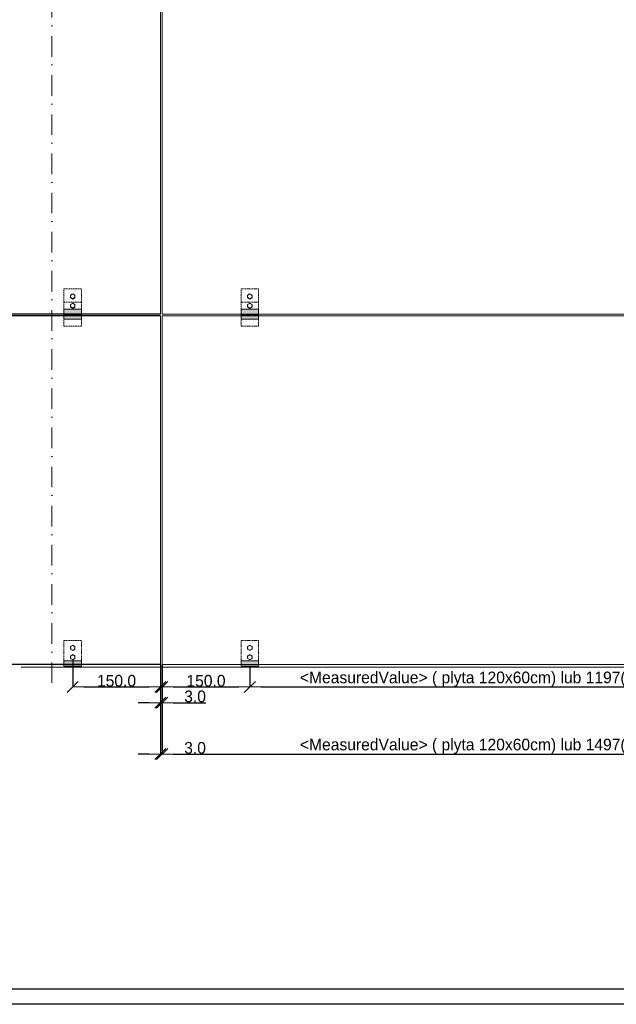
# Model space of a CAD drawing. Header units: millimetres. Extents: x -7814 to 55813, y 465 to 25965.
# Tile 2 of 112: x 2436 to 12648, y 465 to 17328. Entities that reach past the tile are written whole.
import ezdxf

# ---------------------------------------------------------------- set-up
doc = ezdxf.new("R2010")
doc.units = ezdxf.units.MM
doc.linetypes.add('Dot & Dashed', pattern=[670.277762, 352.777767, -176.388884, 0, -141.111112])
doc.linetypes.add('Hidden Line', pattern=[30, 20, -10])
for name, color, linetype, lineweight in [('2D Drafting - General2', 251, 'Continuous', 15), ('2D Drafting - General5', 161, 'Continuous', 25), ('2D Drafting - General62', 9, 'Continuous', 20)]:
    doc.layers.add(name, color=color, linetype=linetype, lineweight=lineweight)
doc.layers.add('Wymiarowanie', color=7, linetype='Continuous')
doc.styles.add('GENERATED_STYLE_2', font='GOTHIC.TTF')
doc.dimstyles.new('GENERATED_STYLE__5', dxfattribs={"dimtxt": 200, "dimasz": 190, "dimexe": 0.18, "dimexo": 0, "dimgap": 0.09, "dimtad": 1, "dimdec": 1, "dimlfac": 0.1, "dimzin": 0, "dimdsep": 46, "dimtxsty": 'GENERATED_STYLE_2', "dimblk": 'ARROWHEAD_6', "dimblk1": 'ARROWHEAD_6', "dimblk2": 'ARROWHEAD_6', "dimcen": 0.09, "dimclrd": 161, "dimclre": 161, "dimclrt": 161, "dimadec": 0, "dimazin": 0, "dimtfac": 1, "dimtdec": 4, "dimtmove": 0, "dimatfit": 3, "dimfxl": 0, "dimtolj": 1, "dimtzin": 0, "dimarcsym": 0})
doc.dimstyles.new('GENERATED_STYLE__6', dxfattribs={"dimtxt": 200, "dimasz": 190, "dimexe": 0.18, "dimexo": 0, "dimgap": 0.09, "dimtad": 1, "dimtih": 1, "dimtoh": 1, "dimdec": 1, "dimlfac": 0.1, "dimzin": 0, "dimdsep": 46, "dimtxsty": 'GENERATED_STYLE_2', "dimblk": 'ARROWHEAD_6', "dimblk1": 'ARROWHEAD_6', "dimblk2": 'ARROWHEAD_6', "dimcen": 0.09, "dimclrd": 161, "dimclre": 161, "dimclrt": 161, "dimadec": 0, "dimazin": 0, "dimtfac": 1, "dimtdec": 4, "dimtmove": 0, "dimatfit": 3, "dimfxl": 0, "dimtolj": 1, "dimtzin": 0, "dimarcsym": 0})
doc.dimstyles.new('GENERATED_STYLE__9', dxfattribs={"dimtxt": 200, "dimasz": 190, "dimexe": 0.18, "dimexo": 0, "dimgap": 0.09, "dimtad": 1, "dimtih": 1, "dimtoh": 1, "dimdec": 1, "dimlfac": 0.1, "dimzin": 0, "dimdsep": 46, "dimtxsty": 'GENERATED_STYLE_2', "dimblk": 'ARROWHEAD_6', "dimblk1": 'ARROWHEAD_6', "dimblk2": 'ARROWHEAD_6', "dimcen": 0.09, "dimclrd": 161, "dimclre": 161, "dimclrt": 161, "dimadec": 0, "dimazin": 0, "dimtfac": 1, "dimtdec": 4, "dimtmove": 2, "dimatfit": 3, "dimfxl": 0, "dimtolj": 1, "dimtzin": 0, "dimarcsym": 0})

# ---------------------------------------------------------------- blocks, each defined once
blk = doc.blocks.new('ARROWHEAD_6')
at = {"color": 0, "linetype": 'Continuous', "lineweight": 0}
for p, q in [((0, 0), (-1, 0)), ((-0.5, -0.5), (0.5, 0.5))]:
    blk.add_line(p, q, dxfattribs=at)
blk = doc.blocks.new('*D121')
at = {"layer": 'Defpoints', "color": 0, "linetype": 'Continuous'}
for p in [(3344, 6348), (4844, 6286), (4844, 5900)]:
    blk.add_point(p, dxfattribs=at)
at = {"layer": 'Wymiarowanie', "color": 161, "linetype": 'Continuous', "lineweight": -2}
for p, q in [((3344, 6348), (3344, 5899)), ((4844, 6286), (4844, 5899)), ((3534, 5900), (4654, 5900))]:
    blk.add_line(p, q, dxfattribs=at)
at = {"layer": 'Wymiarowanie', "color": 161, "linetype": 'Continuous', "lineweight": -2, "xscale": 190, "yscale": 190, "zscale": 190, "rotation": 180}
blk.add_blockref('ARROWHEAD_6', (3344, 5900), dxfattribs=at)
at = {"layer": 'Wymiarowanie', "color": 161, "linetype": 'Continuous', "lineweight": -2, "xscale": 190, "yscale": 190, "zscale": 190}
blk.add_blockref('ARROWHEAD_6', (4844, 5900), dxfattribs=at)
at = {"layer": 'Wymiarowanie', "color": 161, "linetype": 'Continuous', "lineweight": 25, "insert": (4094, 6005), "char_height": 200, "attachment_point": 5, "style": 'GENERATED_STYLE_2'}
blk.add_mtext('\\A1;150.0', dxfattribs=at)
blk = doc.blocks.new('*D122')
at = {"layer": 'Defpoints', "color": 0, "linetype": 'Continuous'}
for p in [(4844, 6286), (4875, 6286), (4875, 5631)]:
    blk.add_point(p, dxfattribs=at)
at = {"layer": 'Wymiarowanie', "color": 161, "linetype": 'Continuous', "lineweight": -2}
for p, q in [((4844, 6286), (4844, 5631)), ((4875, 6286), (4875, 5631)), ((4654, 5631), (4464, 5631)), ((4844, 5631), (4875, 5631)), ((5065, 5631), (5622, 5631))]:
    blk.add_line(p, q, dxfattribs=at)
at = {"layer": 'Wymiarowanie', "color": 161, "linetype": 'Continuous', "lineweight": -2, "xscale": 190, "yscale": 190, "zscale": 190}
blk.add_blockref('ARROWHEAD_6', (4844, 5631), dxfattribs=at)
at = {"layer": 'Wymiarowanie', "color": 161, "linetype": 'Continuous', "lineweight": -2, "xscale": 190, "yscale": 190, "zscale": 190, "rotation": 180}
blk.add_blockref('ARROWHEAD_6', (4875, 5631), dxfattribs=at)
at = {"layer": 'Wymiarowanie', "color": 161, "linetype": 'Continuous', "lineweight": 25, "insert": (5438, 5737), "char_height": 200, "attachment_point": 5, "style": 'GENERATED_STYLE_2'}
blk.add_mtext('\\A1;3.0', dxfattribs=at)
blk = doc.blocks.new('*D123')
at = {"layer": 'Defpoints', "color": 0, "linetype": 'Continuous'}
for p in [(4875, 6286), (6375, 6258), (6375, 5900)]:
    blk.add_point(p, dxfattribs=at)
at = {"layer": 'Wymiarowanie', "color": 161, "linetype": 'Continuous', "lineweight": -2}
for p, q in [((4875, 6286), (4875, 5899)), ((6375, 6258), (6375, 5899)), ((5065, 5900), (6185, 5900))]:
    blk.add_line(p, q, dxfattribs=at)
at = {"layer": 'Wymiarowanie', "color": 161, "linetype": 'Continuous', "lineweight": -2, "xscale": 190, "yscale": 190, "zscale": 190, "rotation": 180}
blk.add_blockref('ARROWHEAD_6', (4875, 5900), dxfattribs=at)
at = {"layer": 'Wymiarowanie', "color": 161, "linetype": 'Continuous', "lineweight": -2, "xscale": 190, "yscale": 190, "zscale": 190}
blk.add_blockref('ARROWHEAD_6', (6375, 5900), dxfattribs=at)
at = {"layer": 'Wymiarowanie', "color": 161, "linetype": 'Continuous', "lineweight": 25, "insert": (5625, 6005), "char_height": 200, "attachment_point": 5, "style": 'GENERATED_STYLE_2'}
blk.add_mtext('\\A1;150.0', dxfattribs=at)
blk = doc.blocks.new('*D124')
at = {"layer": 'Defpoints', "color": 0, "linetype": 'Continuous'}
for p in [(6375, 6258), (15345, 6283), (15345, 5900)]:
    blk.add_point(p, dxfattribs=at)
at = {"layer": 'Wymiarowanie', "color": 161, "linetype": 'Continuous', "lineweight": -2}
for p, q in [((6375, 6258), (6375, 5899)), ((15345, 6283), (15345, 5899)), ((6565, 5900), (15155, 5900))]:
    blk.add_line(p, q, dxfattribs=at)
at = {"layer": 'Wymiarowanie', "color": 161, "linetype": 'Continuous', "lineweight": -2, "xscale": 190, "yscale": 190, "zscale": 190, "rotation": 180}
blk.add_blockref('ARROWHEAD_6', (6375, 5900), dxfattribs=at)
at = {"layer": 'Wymiarowanie', "color": 161, "linetype": 'Continuous', "lineweight": -2, "xscale": 190, "yscale": 190, "zscale": 190}
blk.add_blockref('ARROWHEAD_6', (15345, 5900), dxfattribs=at)
at = {"layer": 'Wymiarowanie', "color": 161, "linetype": 'Continuous', "lineweight": 25, "insert": (10860, 6033), "char_height": 200, "attachment_point": 5, "style": 'GENERATED_STYLE_2'}
blk.add_mtext('\\A1;<MeasuredValue> ( plyta 120x60cm) lub 1197( plyta 150x60)  ', dxfattribs=at)
blk = doc.blocks.new('*D127')
at = {"layer": 'Defpoints', "color": 0, "linetype": 'Continuous'}
for p in [(4844, 6286), (4875, 6286), (4875, 4751)]:
    blk.add_point(p, dxfattribs=at)
at = {"layer": 'Wymiarowanie', "color": 161, "linetype": 'Continuous', "lineweight": -2}
for p, q in [((4844, 6286), (4844, 4750)), ((4875, 6286), (4875, 4750)), ((4654, 4751), (4464, 4751)), ((4844, 4751), (4875, 4751)), ((5065, 4751), (5622, 4751))]:
    blk.add_line(p, q, dxfattribs=at)
at = {"layer": 'Wymiarowanie', "color": 161, "linetype": 'Continuous', "lineweight": -2, "xscale": 190, "yscale": 190, "zscale": 190}
blk.add_blockref('ARROWHEAD_6', (4844, 4751), dxfattribs=at)
at = {"layer": 'Wymiarowanie', "color": 161, "linetype": 'Continuous', "lineweight": -2, "xscale": 190, "yscale": 190, "zscale": 190, "rotation": 180}
blk.add_blockref('ARROWHEAD_6', (4875, 4751), dxfattribs=at)
at = {"layer": 'Wymiarowanie', "color": 161, "linetype": 'Continuous', "lineweight": 25, "insert": (5438, 4856), "char_height": 200, "attachment_point": 5, "style": 'GENERATED_STYLE_2'}
blk.add_mtext('\\A1;3.0', dxfattribs=at)
blk = doc.blocks.new('*D128')
at = {"layer": 'Defpoints', "color": 0, "linetype": 'Continuous'}
for p in [(4875, 6286), (16845, 6286), (16845, 4751)]:
    blk.add_point(p, dxfattribs=at)
at = {"layer": 'Wymiarowanie', "color": 161, "linetype": 'Continuous', "lineweight": -2}
for p, q in [((4875, 6286), (4875, 4750)), ((16845, 6286), (16845, 4750)), ((5065, 4751), (16655, 4751))]:
    blk.add_line(p, q, dxfattribs=at)
at = {"layer": 'Wymiarowanie', "color": 161, "linetype": 'Continuous', "lineweight": -2, "xscale": 190, "yscale": 190, "zscale": 190, "rotation": 180}
blk.add_blockref('ARROWHEAD_6', (4875, 4751), dxfattribs=at)
at = {"layer": 'Wymiarowanie', "color": 161, "linetype": 'Continuous', "lineweight": -2, "xscale": 190, "yscale": 190, "zscale": 190}
blk.add_blockref('ARROWHEAD_6', (16845, 4751), dxfattribs=at)
at = {"layer": 'Wymiarowanie', "color": 161, "linetype": 'Continuous', "lineweight": 25, "insert": (10860, 4884), "char_height": 200, "attachment_point": 5, "style": 'GENERATED_STYLE_2'}
blk.add_mtext('\\A1;<MeasuredValue> ( plyta 120x60cm) lub 1497( plyta 150x60) ', dxfattribs=at)
blk = doc.blocks.new('*D136')
at = {"layer": 'Defpoints', "color": 0, "linetype": 'Continuous'}
for p in [(2200, 12256), (4844, 12256), (4844, 6286)]:
    blk.add_point(p, dxfattribs=at)
at = {"layer": 'Wymiarowanie', "color": 161, "linetype": 'Continuous', "lineweight": -2}
for p, q in [((4844, 12256), (2200, 12256)), ((2200, 6476), (2200, 12066)), ((4844, 6286), (2200, 6286))]:
    blk.add_line(p, q, dxfattribs=at)
at = {"layer": 'Wymiarowanie', "color": 161, "linetype": 'Continuous', "lineweight": -2, "xscale": 190, "yscale": 190, "zscale": 190}
for p, rotation in [((2200, 12256), 90), ((2200, 6286), 270)]:
    blk.add_blockref('ARROWHEAD_6', p, dxfattribs=dict(at, rotation=rotation))
at = {"layer": 'Wymiarowanie', "color": 161, "linetype": 'Continuous', "lineweight": 25, "insert": (2095, 9271), "char_height": 200, "attachment_point": 5, "rotation": 90, "style": 'GENERATED_STYLE_2'}
blk.add_mtext('\\A1;597.0', dxfattribs=at)
blk = doc.blocks.new('*D137')
at = {"layer": 'Defpoints', "color": 0, "linetype": 'Continuous'}
for p in [(2200, 12286), (4844, 12286), (4844, 12256)]:
    blk.add_point(p, dxfattribs=at)
at = {"layer": 'Wymiarowanie', "color": 161, "linetype": 'Continuous', "lineweight": -2}
for p, q in [((2200, 12476), (2200, 13033)), ((4844, 12286), (2200, 12286)), ((2200, 12256), (2200, 12286)), ((4844, 12256), (2200, 12256)), ((2200, 12066), (2200, 11876))]:
    blk.add_line(p, q, dxfattribs=at)
at = {"layer": 'Wymiarowanie', "color": 161, "linetype": 'Continuous', "lineweight": -2, "xscale": 190, "yscale": 190, "zscale": 190}
for p, rotation in [((2200, 12286), 270), ((2200, 12256), 90)]:
    blk.add_blockref('ARROWHEAD_6', p, dxfattribs=dict(at, rotation=rotation))
at = {"layer": 'Wymiarowanie', "color": 161, "linetype": 'Continuous', "lineweight": 25, "insert": (2095, 12850), "char_height": 200, "attachment_point": 5, "rotation": 90, "style": 'GENERATED_STYLE_2'}
blk.add_mtext('\\A1;3.0', dxfattribs=at)
blk = doc.blocks.new('*D138')
at = {"layer": 'Defpoints', "color": 0, "linetype": 'Continuous'}
for p in [(2200, 18256), (4844, 18256), (4844, 12286)]:
    blk.add_point(p, dxfattribs=at)
at = {"layer": 'Wymiarowanie', "color": 161, "linetype": 'Continuous', "lineweight": -2}
for p, q in [((4844, 18256), (2200, 18256)), ((2200, 12476), (2200, 18066)), ((4844, 12286), (2200, 12286))]:
    blk.add_line(p, q, dxfattribs=at)
at = {"layer": 'Wymiarowanie', "color": 161, "linetype": 'Continuous', "lineweight": -2, "xscale": 190, "yscale": 190, "zscale": 190}
for p, rotation in [((2200, 18256), 90), ((2200, 12286), 270)]:
    blk.add_blockref('ARROWHEAD_6', p, dxfattribs=dict(at, rotation=rotation))
at = {"layer": 'Wymiarowanie', "color": 161, "linetype": 'Continuous', "lineweight": 25, "insert": (2095, 15271), "char_height": 200, "attachment_point": 5, "rotation": 90, "style": 'GENERATED_STYLE_2'}
blk.add_mtext('\\A1;597.0', dxfattribs=at)

msp = doc.modelspace()

# ---------------------------------------------------------------- hatches: boundary and pattern name
at = {"layer": '2D Drafting - General62', "linetype": 'Continuous'}
for points in [[(3494.36, 12278.21), (3194.36, 12278.21), (3194.36, 12368.21), (3494.36, 12368.21)], [(6224.52, 12278.21), (6524.52, 12278.21), (6524.52, 12368.21), (6224.52, 12368.21)], [(3494.36, 12198.21), (3194.36, 12198.21), (3194.36, 12278.21), (3494.36, 12278.21)], [(6224.52, 12198.21), (6524.52, 12198.21), (6524.52, 12278.21), (6224.52, 12278.21)], [(3494.36, 6258.21), (3194.36, 6258.21), (3194.36, 6348.21), (3494.36, 6348.21)], [(6224.52, 6258.21), (6524.52, 6258.21), (6524.52, 6348.21), (6224.52, 6348.21)]]:
    msp.add_hatch(color=256, dxfattribs=at).paths.add_polyline_path(points, flags=0)

# ---------------------------------------------------------------- linework, layer by layer
at = {"layer": '2D Drafting - General2', "linetype": 'Dot & Dashed'}
msp.add_line((2987.96, 5967.9), (2987.96, 22848.18), dxfattribs=at)
at = {"layer": '2D Drafting - General2', "linetype": 'Continuous'}
for p, q in [((4844.36, 18256.08), (4844.36, 12286.08)), ((4874.52, 18256.08), (4874.52, 12286.08)), ((3306.19, 12612.59), (3344.36, 12635.59)), ((3306.19, 12612.59), (3306.19, 12566.59)), ((3306.19, 12566.59), (3344.36, 12543.59)), ((3382.52, 12612.59), (3344.36, 12635.59)), ((3382.52, 12566.59), (3344.36, 12543.59)), ((3382.52, 12612.59), (3382.52, 12566.59)), ((6336.35, 12612.59), (6374.52, 12635.59)), ((6336.35, 12612.59), (6336.35, 12566.59)), ((6336.35, 12566.59), (6374.52, 12543.59)), ((6412.68, 12612.59), (6374.52, 12635.59)), ((6412.68, 12566.59), (6374.52, 12543.59)), ((6412.68, 12612.59), (6412.68, 12566.59)), ((3194.36, 12368.21), (3494.36, 12368.21)), ((3194.36, 12198.21), (3194.36, 12368.21)), ((3306.19, 12452.1), (3344.36, 12475.1)), ((3306.19, 12452.1), (3306.19, 12406.1)), ((3306.19, 12406.1), (3344.36, 12383.1)), ((3382.52, 12452.1), (3344.36, 12475.1)), ((3382.52, 12406.1), (3344.36, 12383.1)), ((3382.52, 12452.1), (3382.52, 12406.1)), ((3494.36, 12368.21), (3494.36, 12198.21)), ((6224.52, 12368.21), (6224.52, 12198.21)), ((6524.52, 12368.21), (6224.52, 12368.21)), ((6336.35, 12452.1), (6374.52, 12475.1)), ((6336.35, 12452.1), (6336.35, 12406.1)), ((6336.35, 12406.1), (6374.52, 12383.1)), ((6412.68, 12452.1), (6374.52, 12475.1)), ((6412.68, 12406.1), (6374.52, 12383.1)), ((6412.68, 12452.1), (6412.68, 12406.1)), ((6524.52, 12198.21), (6524.52, 12368.21)), ((2987.96, 12286.08), (4844.36, 12286.08)), ((4844.36, 12256.08), (2987.96, 12256.08)), ((3194.36, 12278.21), (3494.36, 12278.21)), ((3194.36, 12198.21), (3494.36, 12198.21)), ((4844.36, 12256.08), (4844.36, 6286.08)), ((16844.52, 12286.08), (4874.52, 12286.08)), ((4874.52, 12256.08), (16844.52, 12256.08)), ((4874.52, 12256.08), (4874.52, 6286.08)), ((6524.52, 12278.21), (6224.52, 12278.21)), ((6524.52, 12198.21), (6224.52, 12198.21)), ((3306.19, 6592.59), (3344.36, 6615.59)), ((3306.19, 6592.59), (3306.19, 6546.59)), ((3382.52, 6592.59), (3344.36, 6615.59)), ((3382.52, 6592.59), (3382.52, 6546.59)), ((6336.35, 6592.59), (6374.52, 6615.59)), ((6336.35, 6592.59), (6336.35, 6546.59)), ((6412.68, 6592.59), (6374.52, 6615.59)), ((6412.68, 6592.59), (6412.68, 6546.59)), ((3306.19, 6546.59), (3344.36, 6523.59)), ((3306.19, 6432.1), (3344.36, 6455.1)), ((3306.19, 6432.1), (3306.19, 6386.1)), ((3382.52, 6546.59), (3344.36, 6523.59)), ((3382.52, 6432.1), (3344.36, 6455.1)), ((3382.52, 6432.1), (3382.52, 6386.1)), ((6336.35, 6546.59), (6374.52, 6523.59)), ((6336.35, 6432.1), (6374.52, 6455.1)), ((6336.35, 6432.1), (6336.35, 6386.1)), ((6412.68, 6546.59), (6374.52, 6523.59)), ((6412.68, 6432.1), (6374.52, 6455.1)), ((6412.68, 6432.1), (6412.68, 6386.1)), ((2987.96, 6286.08), (4844.36, 6286.08)), ((3194.36, 6348.21), (3494.36, 6348.21)), ((3194.36, 6258.21), (3494.36, 6258.21)), ((3306.19, 6386.1), (3344.36, 6363.1)), ((3382.52, 6386.1), (3344.36, 6363.1)), ((16844.52, 6286.08), (4874.52, 6286.08)), ((6524.52, 6348.21), (6224.52, 6348.21)), ((6524.52, 6258.21), (6224.52, 6258.21)), ((6336.35, 6386.1), (6374.52, 6363.1)), ((6412.68, 6386.1), (6374.52, 6363.1)), ((22158.73, 6238.2), (2462.54, 6238.2))]:
    msp.add_line(p, q, dxfattribs=at)
at = {"layer": '2D Drafting - General2', "linetype": 'Hidden Line'}
for p, q in [((3194.36, 12718.21), (3494.36, 12718.21)), ((3194.36, 12078.21), (3194.36, 12718.21)), ((3494.36, 12078.21), (3494.36, 12718.21)), ((6524.52, 12718.21), (6224.52, 12718.21)), ((6224.52, 12078.21), (6224.52, 12718.21)), ((6524.52, 12078.21), (6524.52, 12718.21)), ((3194.36, 12488.21), (3494.36, 12488.21)), ((6524.52, 12488.21), (6224.52, 12488.21)), ((3194.36, 12283.21), (3494.36, 12283.21)), ((3194.36, 12263.21), (3494.36, 12263.21)), ((6524.52, 12283.21), (6224.52, 12283.21)), ((6524.52, 12263.21), (6224.52, 12263.21)), ((3194.36, 12078.21), (3494.36, 12078.21)), ((6524.52, 12078.21), (6224.52, 12078.21)), ((3194.36, 6698.21), (3494.36, 6698.21)), ((3194.36, 6258.21), (3194.36, 6698.21)), ((3494.36, 6258.21), (3494.36, 6698.21)), ((6224.52, 6258.21), (6224.52, 6698.21)), ((6524.52, 6698.21), (6224.52, 6698.21)), ((6524.52, 6258.21), (6524.52, 6698.21)), ((3194.36, 6283.21), (3494.36, 6283.21)), ((6524.52, 6283.21), (6224.52, 6283.21))]:
    msp.add_line(p, q, dxfattribs=at)
at = {"layer": '2D Drafting - General2', "linetype": 'Continuous', "flags": 128}
for points in [[(3494.36, 12278.21), (3194.36, 12278.21), (3194.36, 12368.21), (3494.36, 12368.21)], [(6224.52, 12278.21), (6524.52, 12278.21), (6524.52, 12368.21), (6224.52, 12368.21)], [(3494.36, 12198.21), (3194.36, 12198.21), (3194.36, 12278.21), (3494.36, 12278.21)], [(6224.52, 12198.21), (6524.52, 12198.21), (6524.52, 12278.21), (6224.52, 12278.21)], [(3494.36, 6258.21), (3194.36, 6258.21), (3194.36, 6348.21), (3494.36, 6348.21)], [(6224.52, 6258.21), (6524.52, 6258.21), (6524.52, 6348.21), (6224.52, 6348.21)]]:
    msp.add_lwpolyline(points, close=True, dxfattribs=at)
at = {"layer": '2D Drafting - General2', "linetype": 'Continuous'}
for centre in [(3344.36, 12589.59), (6374.52, 12589.59), (3344.36, 12429.1), (6374.52, 12429.1), (3344.36, 6569.59), (6374.52, 6569.59), (3344.36, 6409.1), (6374.52, 6409.1)]:
    msp.add_circle(centre, 38.17, dxfattribs=at)
at = {"layer": '2D Drafting - General5', "linetype": 'Continuous'}
for p, q in [((55553.83, 724.69), (738.23, 724.69)), ((55813.47, 465.05), (478.59, 465.05))]:
    msp.add_line(p, q, dxfattribs=at)

# ---------------------------------------------------------------- dimensions: what is measured, and where the dimension line sits
at = {"layer": 'Wymiarowanie', "color": 161, "linetype": 'Continuous', "lineweight": 25}
for base, p1, p2, picture, middle in [((2200.37, 18256.08), (4844.36, 12286.08), (4844.36, 18256.08), '*D138', (2095.25, 15271.08)), ((2200.37, 12286.08), (4844.36, 12256.08), (4844.36, 12286.08), '*D137', (2095.25, 12849.65)), ((2200.37, 12256.08), (4844.36, 6286.08), (4844.36, 12256.08), '*D136', (2095.25, 9271.08))]:
    dim = msp.add_linear_dim(base=base, p1=p1, p2=p2, angle=90, dimstyle='GENERATED_STYLE__5', dxfattribs=at)
    dim.commit()
    dim.dimension.update_dxf_attribs({"geometry": picture, "text_midpoint": middle})
for base, p1, p2, text, picture, middle in [((15344.52, 5899.67), (6374.52, 6258.21), (15344.52, 6283.21), '<MeasuredValue> ( plyta 120x60cm) lub 1197( plyta 150x60)  ', '*D124', (10859.52, 6033.14)), ((16844.52, 4750.53), (4874.52, 6286.08), (16844.52, 6286.08), '<MeasuredValue> ( plyta 120x60cm) lub 1497( plyta 150x60) ', '*D128', (10859.52, 4884))]:
    dim = msp.add_linear_dim(base=base, p1=p1, p2=p2, text=text, dimstyle='GENERATED_STYLE__6', dxfattribs=at)
    dim.commit()
    dim.dimension.update_dxf_attribs({"geometry": picture, "text_midpoint": middle})
for base, p1, p2, dimstyle, picture, middle in [((4844.36, 5899.67), (3344.36, 6348.21), (4844.36, 6286.08), 'GENERATED_STYLE__9', '*D121', (4094.36, 6004.79)), ((4874.52, 4750.53), (4844.36, 6286.08), (4874.52, 6286.08), 'GENERATED_STYLE__6', '*D127', (5438.09, 4855.65)), ((6374.52, 5899.67), (4874.52, 6286.08), (6374.52, 6258.21), 'GENERATED_STYLE__6', '*D123', (5624.52, 6004.79))]:
    dim = msp.add_linear_dim(base=base, p1=p1, p2=p2, dimstyle=dimstyle, dxfattribs=at)
    dim.commit()
    dim.dimension.update_dxf_attribs({"geometry": picture, "text_midpoint": middle})
dim = msp.add_linear_dim(base=(4874.52, 5631.44), p1=(4844.36, 6286.08), p2=(4874.52, 6286.08), dimstyle='GENERATED_STYLE__6', dxfattribs=at)
dim.commit()
dim.dimension.update_dxf_attribs({"geometry": '*D122', "text_midpoint": (5438.09, 5631.44), "dimtype": 160})

doc.saveas('drawing.dxf')
